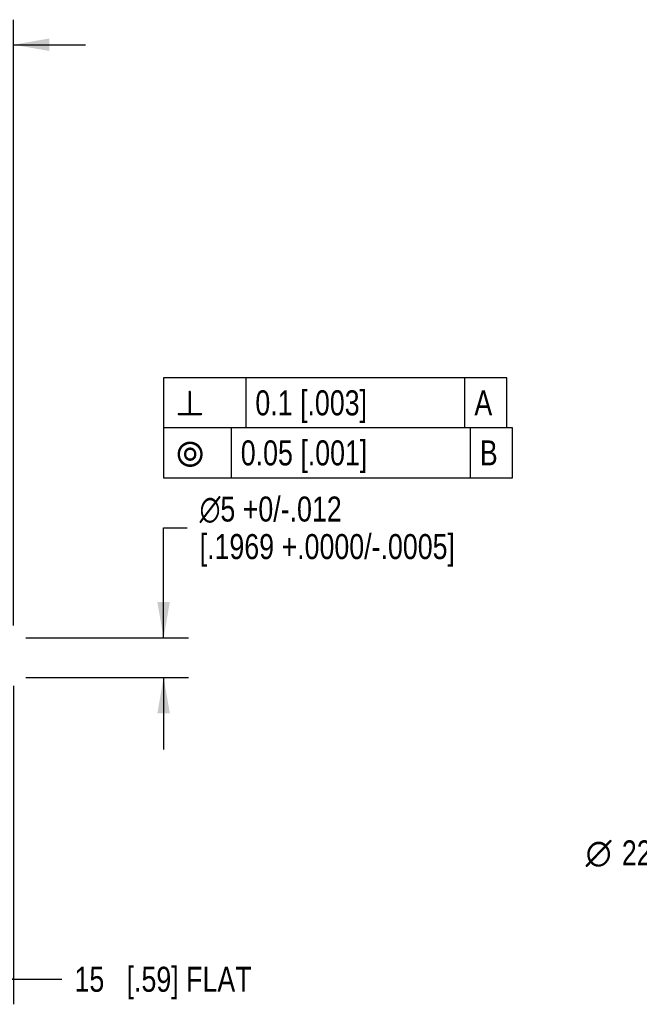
# Model space of a CAD drawing. Header units: inches. Extents: x 0 to 22, y 0 to 17.
# Tile 11 of 29: x 10.4 to 13.5, y 4.9 to 9.8. Entities that reach past the tile are written whole.
import ezdxf
from ezdxf.enums import TextEntityAlignment as Align

# ---------------------------------------------------------------- set-up
doc = ezdxf.new("R2010")
doc.units = ezdxf.units.IN
doc.header["$LTSCALE"] = 1.21
doc.header["$MEASUREMENT"] = 0
doc.layers.get('0').update_dxf_attribs({"linetype": 'CONTINUOUS'})
doc.layers.add('DIMENSIONS', color=7, linetype='CONTINUOUS')
doc.styles.get("Standard").update_dxf_attribs({"font": 'txt', "width": 0.8})
doc.styles.add('TEXTSTYLE_1', font='gdt', dxfattribs={"width": 0.8})
doc.dimstyles.new('DIMSTYLE_1', dxfattribs={"dimtxt": 0.125, "dimasz": 0.18, "dimexe": 0.18, "dimexo": 0.0625, "dimgap": 0.09, "dimtad": 0, "dimtih": 1, "dimtoh": 1, "dimdec": 1, "dimdsep": 46, "dimtxsty": 'STANDARD', "dimblk": '_FILLED', "dimblk1": '_FILLED', "dimblk2": '_FILLED', "dimcen": 0.09, "dimadec": 0, "dimazin": 0, "dimtp": 0.5, "dimtm": 0.5, "dimtfac": 1, "dimtdec": 1, "dimtofl": 0, "dimtmove": 0, "dimatfit": 3, "dimldrblk": '_FILLED', "dimfxl": 1, "dimtolj": 1, "dimarcsym": 0})
doc.dimstyles.new('DIMSTYLE_2', dxfattribs={"dimtxt": 0.125, "dimasz": 0.18, "dimexe": 0.18, "dimexo": 0.0625, "dimgap": 0.09, "dimtad": 0, "dimtih": 1, "dimtoh": 1, "dimdec": 3, "dimdsep": 46, "dimtxsty": 'STANDARD', "dimblk": '_FILLED', "dimblk1": '_FILLED', "dimblk2": '_FILLED', "dimcen": 0.09, "dimadec": 0, "dimazin": 0, "dimtol": 1, "dimtm": 0.052, "dimtfac": 1, "dimtdec": 3, "dimtofl": 0, "dimtmove": 0, "dimatfit": 3, "dimldrblk": '_FILLED', "dimfxl": 1, "dimtolj": 1, "dimarcsym": 0})
doc.dimstyles.new('DIMSTYLE_4', dxfattribs={"dimtxt": 0.125, "dimasz": 0.18, "dimexe": 0.18, "dimexo": 0.0625, "dimgap": 0.09, "dimtad": 0, "dimtih": 1, "dimtoh": 1, "dimdec": 1, "dimdsep": 46, "dimtxsty": 'STANDARD', "dimblk": '_FILLED', "dimblk1": '_FILLED', "dimblk2": '_FILLED', "dimcen": 0.09, "dimadec": 0, "dimazin": 0, "dimtol": 1, "dimtfac": 1, "dimtdec": 1, "dimtofl": 0, "dimtmove": 0, "dimatfit": 3, "dimldrblk": '_FILLED', "dimfxl": 1, "dimtolj": 1, "dimarcsym": 0})
doc.dimstyles.new('DIMSTYLE_5', dxfattribs={"dimtxt": 0.125, "dimasz": 0.18, "dimexe": 0.18, "dimexo": 0.0625, "dimgap": 0.09, "dimtad": 0, "dimtih": 1, "dimtoh": 1, "dimdec": 1, "dimdsep": 46, "dimtxsty": 'STANDARD', "dimblk": '_FILLED', "dimblk1": '_FILLED', "dimblk2": '_FILLED', "dimcen": 0.09, "dimadec": 0, "dimazin": 0, "dimtp": 25.4, "dimtm": 25.4, "dimtfac": 1, "dimtdec": 1, "dimtofl": 0, "dimtmove": 0, "dimatfit": 3, "dimldrblk": '_FILLED', "dimfxl": 1, "dimtolj": 1, "dimarcsym": 0})

# ---------------------------------------------------------------- blocks, each defined once
blk = doc.blocks.new('_FILLED')
at = {"color": 0, "linetype": 'BYBLOCK'}
blk.add_solid([(0, 0), (-1, 0.174), (-1, -0.174)], dxfattribs=at)
blk = doc.blocks.new('*D4')
at = {"layer": 'DIMENSIONS', "color": 2, "linetype": 'CONTINUOUS'}
for p, q in [((17.3028, 6.413), (16.0609, 5.6621)), ((16.0609, 5.6621), (15.9434, 5.6621))]:
    blk.add_line(p, q, dxfattribs=at)
at = {"layer": 'DIMENSIONS', "color": 2, "linetype": 'CONTINUOUS', "xscale": 0.18, "yscale": 0.18, "zscale": 0.18, "rotation": 31.1596309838}
blk.add_blockref('_FILLED', (17.3028, 6.413), dxfattribs=at)
at = {"layer": 'DIMENSIONS', "color": 2, "linetype": 'CONTINUOUS', "width": 0.8}
for s, height, p in [(' 0', 0.125, (13.7559, 5.6933)), ('[', 0.3125, (14.5309, 5.5058)), ('+.0000', 0.125, (15.6309, 5.6933)), (']', 0.3125, (15.8809, 5.5058)), ('22', 0.125, (13.5559, 5.5996)), ('.8661', 0.125, (15.0309, 5.5996)), ('-0.052', 0.125, (14.1559, 5.5058)), ('-.0020', 0.125, (15.6309, 5.5058))]:
    blk.add_text(s, height=height, dxfattribs=at).set_placement(p, align=Align.RIGHT)
at = {"layer": 'DIMENSIONS', "color": 2, "linetype": 'CONTINUOUS', "style": 'TEXTSTYLE_1'}
blk.add_text('n', height=0.125, dxfattribs=at).set_placement((13.3559, 5.5996), align=Align.RIGHT)
blk = doc.blocks.new('*D6')
at = {"layer": 'DIMENSIONS', "color": 2, "linetype": 'CONTINUOUS'}
for p, q in [((11.1184, 6.7355), (11.1184, 7.2855)), ((11.1184, 7.2855), (11.2359, 7.2855)), ((10.4309, 6.7355), (11.2434, 6.7355)), ((10.4309, 6.5387), (11.2434, 6.5387)), ((11.1184, 6.5387), (11.1184, 6.1787))]:
    blk.add_line(p, q, dxfattribs=at)
at = {"layer": 'DIMENSIONS', "color": 2, "linetype": 'CONTINUOUS', "xscale": 0.18, "yscale": 0.18, "zscale": 0.18}
for p, rotation in [((11.1184, 6.7355), 270), ((11.1184, 6.5387), 90)]:
    blk.add_blockref('_FILLED', p, dxfattribs=dict(at, rotation=rotation))
at = {"layer": 'DIMENSIONS', "color": 2, "linetype": 'CONTINUOUS', "insert": (11.2984, 7.4418), "char_height": 0.125, "width": 2.1, "attachment_point": 1, "line_spacing_factor": 0.9, "style": 'TEXTSTYLE_1'}
blk.add_mtext('{\\Fgdt;n}\\Ftxt;5 +0/-.012\\P[.1969 +.0000/-.0005]', dxfattribs=at)
blk = doc.blocks.new('*D7')
at = {"layer": 'DIMENSIONS', "color": 2, "linetype": 'CONTINUOUS'}
for p, q in [((9.7778, 6.4958), (9.7778, 4.906)), ((10.3684, 6.4958), (10.3684, 4.906)), ((9.7778, 5.031), (10.0731, 5.031)), ((10.3684, 5.031), (10.0731, 5.031)), ((10.0731, 5.031), (10.6109, 5.031))]:
    blk.add_line(p, q, dxfattribs=at)
at = {"layer": 'DIMENSIONS', "color": 2, "linetype": 'CONTINUOUS', "xscale": 0.18, "yscale": 0.18, "zscale": 0.18, "rotation": 180}
blk.add_blockref('_FILLED', (9.7778, 5.031), dxfattribs=at)
at = {"layer": 'DIMENSIONS', "color": 2, "linetype": 'CONTINUOUS', "xscale": 0.18, "yscale": 0.18, "zscale": 0.18}
blk.add_blockref('_FILLED', (10.3684, 5.031), dxfattribs=at)
at = {"layer": 'DIMENSIONS', "color": 2, "linetype": 'CONTINUOUS', "insert": (10.6734, 5.0935), "char_height": 0.125, "width": 1.325, "attachment_point": 1, "line_spacing_factor": 0.9}
blk.add_mtext('15{\\Ftxt.shx;\\W1.000000;\\H0.125000; }[.59] FLAT', dxfattribs=at)
blk = doc.blocks.new('*D8')
at = {"layer": 'DIMENSIONS', "color": 2, "linetype": 'CONTINUOUS'}
for p, q in [((9.4235, 7.5323), (9.4235, 9.8229)), ((10.3684, 6.798), (10.3684, 9.8229)), ((9.4235, 9.6979), (9.0635, 9.6979)), ((10.3684, 9.6979), (10.7284, 9.6979))]:
    blk.add_line(p, q, dxfattribs=at)
at = {"layer": 'DIMENSIONS', "color": 2, "linetype": 'CONTINUOUS', "xscale": 0.18, "yscale": 0.18, "zscale": 0.18}
blk.add_blockref('_FILLED', (9.4235, 9.6979), dxfattribs=at)
at = {"layer": 'DIMENSIONS', "color": 2, "linetype": 'CONTINUOUS', "xscale": 0.18, "yscale": 0.18, "zscale": 0.18, "rotation": 180}
blk.add_blockref('_FILLED', (10.3684, 9.6979), dxfattribs=at)
at = {"layer": 'DIMENSIONS', "color": 2, "linetype": 'CONTINUOUS', "insert": (9.746, 9.7604), "char_height": 0.125, "width": 0.5, "attachment_point": 2, "line_spacing_factor": 0.9}
blk.add_mtext('24\\P[.94]', dxfattribs=at)

msp = doc.modelspace()

# ---------------------------------------------------------------- linework, layer by layer
at = {"color": 2, "linetype": 'CONTINUOUS'}
for p, q in [((12.833, 8.0346), (11.1184, 8.0346)), ((11.1184, 8.0346), (11.1184, 7.5346)), ((11.5299, 7.7846), (11.5299, 8.0346)), ((12.6236, 7.7846), (12.6236, 8.0346)), ((12.833, 7.7846), (12.833, 8.0346)), ((12.8601, 7.7846), (11.1184, 7.7846)), ((11.4569, 7.5346), (11.4569, 7.7846)), ((12.6507, 7.5346), (12.6507, 7.7846)), ((12.8601, 7.5346), (12.8601, 7.7846)), ((11.1184, 7.5346), (12.8601, 7.5346))]:
    msp.add_line(p, q, dxfattribs=at)

# ---------------------------------------------------------------- texts
at = {"color": 2, "linetype": 'CONTINUOUS', "style": 'TEXTSTYLE_1'}
for s, p in [('b', (11.1809, 7.8471)), ('r', (11.1809, 7.5971))]:
    msp.add_text(s, height=0.125, dxfattribs=at).set_placement(p)
at = {"color": 2, "linetype": 'CONTINUOUS', "width": 0.8}
for s, p in [('0.1 [.003]', (11.5767, 7.8471)), ('A', (12.6705, 7.8471)), ('0.05 [.001]', (11.5038, 7.5971)), ('B', (12.6976, 7.5971))]:
    msp.add_text(s, height=0.125, dxfattribs=at).set_placement(p)

# ---------------------------------------------------------------- dimensions: what is measured, and where the dimension line sits
at = {"layer": 'DIMENSIONS', "color": 2, "linetype": 'CONTINUOUS'}
dim = msp.add_linear_dim(base=(9.4235, 9.6979), p1=(10.3684, 6.798), p2=(9.4235, 7.5323), angle=180, dimstyle='DIMSTYLE_1', dxfattribs=at)
dim.commit()
dim.dimension.update_dxf_attribs({"geometry": '*D8', "text_midpoint": (9.821, 9.6042), "dimtype": 160})
dim = msp.add_linear_dim(base=(11.1184, 6.7355), p1=(10.4309, 6.5387), p2=(10.4309, 6.7355), angle=90, text='%%c5 +0/-.012\\P[.1969 +.0000/-.0005]', dimstyle='DIMSTYLE_4', dxfattribs=at)
dim.commit()
dim.dimension.update_dxf_attribs({"geometry": '*D6', "text_midpoint": (12.3484, 7.2699), "dimtype": 160})
dim = msp.add_diameter_dim_2p(p1=(17.3028, 6.413), p2=(18.044, 6.8612), dimstyle='DIMSTYLE_2', dxfattribs=at)
dim.commit()
dim.dimension.update_dxf_attribs({"geometry": '*D4', "text_midpoint": (14.2934, 5.6621), "dimtype": 163})
dim = msp.add_linear_dim(base=(10.3684, 5.031), p1=(9.7778, 6.4958), p2=(10.3684, 6.4958), text='<> FLAT', dimstyle='DIMSTYLE_5', dxfattribs=at)
dim.commit()
dim.dimension.update_dxf_attribs({"geometry": '*D7', "text_midpoint": (11.3359, 5.031), "dimtype": 160})

doc.saveas('drawing.dxf')
